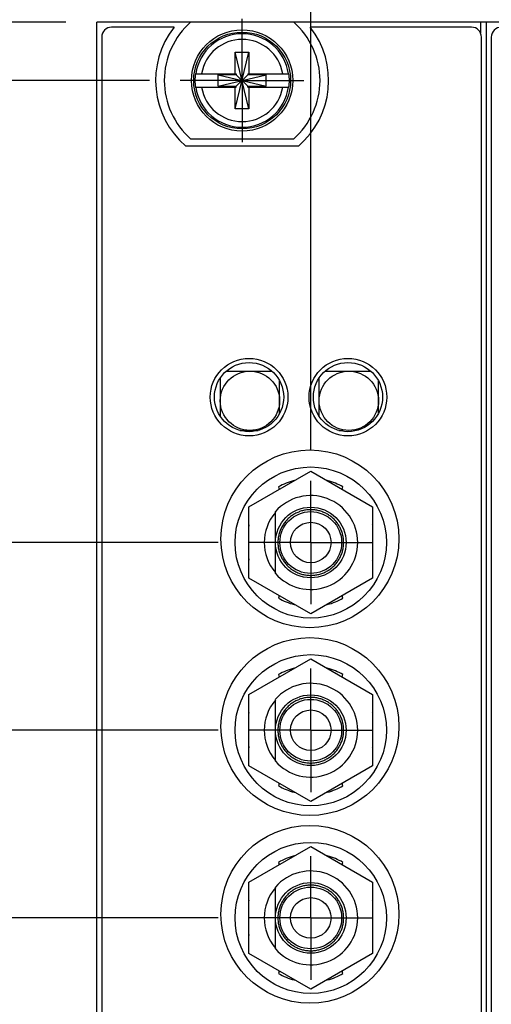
# Model space of a CAD drawing. Header units: inches. Extents: x 0.2 to 16.8, y 0.1 to 10.8.
# Tile 5 of 18: x 3.7 to 4.7, y 6.1 to 8. Entities that reach past the tile are written whole.
import ezdxf

# ---------------------------------------------------------------- set-up
doc = ezdxf.new("R2010")
doc.units = ezdxf.units.IN
doc.header["$LTSCALE"] = 0.935
doc.header["$MEASUREMENT"] = 0
doc.linetypes.add('CENTER', pattern=[0.6, 0.375, -0.075, 0.075, -0.075])
doc.layers.get('0').update_dxf_attribs({"linetype": 'CONTINUOUS'})
doc.layers.add('DEFAULT_1', color=7, linetype='CENTER')
doc.layers.add('DIMENSIONS', color=7, linetype='CONTINUOUS')
doc.styles.get("Standard").update_dxf_attribs({"font": 'txt', "width": 0.8})
doc.dimstyles.new('DIMSTYLE_2', dxfattribs={"dimtxt": 0.125, "dimasz": 0.18, "dimexe": 0.18, "dimexo": 0.0625, "dimgap": 0.09, "dimtad": 0, "dimtih": 1, "dimtoh": 1, "dimdec": 3, "dimzin": 4, "dimdsep": 46, "dimtxsty": 'STANDARD', "dimblk": '_FILLED', "dimblk1": '_FILLED', "dimblk2": '_FILLED', "dimcen": 0.09, "dimadec": 0, "dimazin": 0, "dimtp": 0.01, "dimtm": 0.01, "dimtfac": 1, "dimtdec": 3, "dimtofl": 0, "dimtmove": 0, "dimatfit": 3, "dimldrblk": '_FILLED', "dimfxl": 1, "dimtolj": 1, "dimtzin": 4, "dimarcsym": 0})

# ---------------------------------------------------------------- blocks, each defined once
blk = doc.blocks.new('*D5')
at = {"layer": 'DIMENSIONS', "color": 2, "linetype": 'CONTINUOUS'}
for p, q in [((3.4039, 8.275), (3.2092, 8.275)), ((3.6528, 8.0402), (3.4039, 8.275)), ((3.8342, 8.0402), (3.6528, 8.0402))]:
    blk.add_line(p, q, dxfattribs=at)
at = {"layer": 'DIMENSIONS', "color": 2, "linetype": 'CONTINUOUS', "width": 0.8}
for s, p in [('.118', (2.3217, 8.2125)), ('[', (2.8467, 8.2125)), ('3', (2.9467, 8.2125)), (']', (3.0467, 8.2125))]:
    blk.add_text(s, height=0.125, dxfattribs=at).set_placement(p)
blk = doc.blocks.new('_FILLED')
at = {"color": 0, "linetype": 'BYBLOCK'}
blk.add_solid([(0, 0), (-1, 0.174), (-1, -0.174)], dxfattribs=at)
blk = doc.blocks.new('*D6')
at = {"layer": 'DIMENSIONS', "color": 2, "linetype": 'CONTINUOUS'}
blk.add_line((4.1419, 6.9868), (3.2092, 6.9868), dxfattribs=at)
at = {"layer": 'DIMENSIONS', "color": 2, "linetype": 'CONTINUOUS', "width": 0.8}
for s, p in [('[', (2.4467, 6.9243)), (']', (3.0467, 6.9243)), ('.935', (1.9217, 6.9243)), ('23.76', (2.5467, 6.9243)), ('-', (1.8217, 6.9243))]:
    blk.add_text(s, height=0.125, dxfattribs=at).set_placement(p)
blk = doc.blocks.new('*D7')
at = {"layer": 'DIMENSIONS', "color": 2, "linetype": 'CONTINUOUS'}
blk.add_line((4.1419, 6.6068), (3.2092, 6.6068), dxfattribs=at)
at = {"layer": 'DIMENSIONS', "color": 2, "linetype": 'CONTINUOUS', "width": 0.8}
for s, p in [('[', (2.4467, 6.5443)), (']', (3.0467, 6.5443)), ('1.315', (1.8217, 6.5443)), ('33.41', (2.5467, 6.5443)), ('-', (1.7217, 6.5443))]:
    blk.add_text(s, height=0.125, dxfattribs=at).set_placement(p)
blk = doc.blocks.new('*D8')
at = {"layer": 'DIMENSIONS', "color": 2, "linetype": 'CONTINUOUS'}
blk.add_line((4.1419, 6.2268), (3.2092, 6.2268), dxfattribs=at)
at = {"layer": 'DIMENSIONS', "color": 2, "linetype": 'CONTINUOUS', "width": 0.8}
for s, p in [('[', (2.4467, 6.1643)), (']', (3.0467, 6.1643)), ('1.695', (1.8217, 6.1643)), ('43.06', (2.5467, 6.1643)), ('-', (1.7217, 6.1643))]:
    blk.add_text(s, height=0.125, dxfattribs=at).set_placement(p)
blk = doc.blocks.new('*D9')
at = {"layer": 'DIMENSIONS', "color": 2, "linetype": 'CONTINUOUS'}
blk.add_line((4.1419, 5.8468), (3.2092, 5.8468), dxfattribs=at)
at = {"layer": 'DIMENSIONS', "color": 2, "linetype": 'CONTINUOUS', "width": 0.8}
for s, p in [('2.075', (1.8217, 5.7843)), ('[', (2.4467, 5.7843)), ('52.72', (2.5467, 5.7843)), (']', (3.0467, 5.7843)), ('-', (1.7217, 5.7843))]:
    blk.add_text(s, height=0.125, dxfattribs=at).set_placement(p)
blk = doc.blocks.new('*D10')
at = {"layer": 'DIMENSIONS', "color": 2, "linetype": 'CONTINUOUS'}
blk.add_line((4.0031, 3.0975), (3.2092, 3.0975), dxfattribs=at)
at = {"layer": 'DIMENSIONS', "color": 2, "linetype": 'CONTINUOUS', "width": 0.8}
for s, p in [('[', (2.3467, 3.035)), (']', (3.0467, 3.035)), ('3X -', (1.3217, 3.035)), ('4.825', (1.7217, 3.035)), ('122.55', (2.4467, 3.035))]:
    blk.add_text(s, height=0.125, dxfattribs=at).set_placement(p)
blk = doc.blocks.new('*D11')
at = {"layer": 'DIMENSIONS', "color": 2, "linetype": 'CONTINUOUS'}
blk.add_line((6.1203, 6.9036), (6.9719, 6.9036), dxfattribs=at)
at = {"layer": 'DIMENSIONS', "color": 2, "linetype": 'CONTINUOUS', "width": 0.8}
for s, p in [('1.019', (7.1344, 6.8411)), ('[', (7.7594, 6.8411)), ('25.87', (7.8594, 6.8411)), (']', (8.3594, 6.8411)), ('-', (7.0344, 6.8411))]:
    blk.add_text(s, height=0.125, dxfattribs=at).set_placement(p)
blk = doc.blocks.new('*D12')
at = {"layer": 'DIMENSIONS', "color": 2, "linetype": 'CONTINUOUS'}
blk.add_line((6.1203, 5.1261), (6.9719, 5.1261), dxfattribs=at)
at = {"layer": 'DIMENSIONS', "color": 2, "linetype": 'CONTINUOUS', "width": 0.8}
for s, p in [('2.796', (7.1344, 5.0636)), ('[', (7.7594, 5.0636)), ('71.02', (7.8594, 5.0636)), (']', (8.3594, 5.0636)), ('-', (7.0344, 5.0636))]:
    blk.add_text(s, height=0.125, dxfattribs=at).set_placement(p)
blk = doc.blocks.new('*D13')
at = {"layer": 'DIMENSIONS', "color": 2, "linetype": 'CONTINUOUS'}
blk.add_line((6.1203, 4.2828), (6.9719, 4.2828), dxfattribs=at)
at = {"layer": 'DIMENSIONS', "color": 2, "linetype": 'CONTINUOUS', "width": 0.8}
for s, p in [('3.639', (7.1344, 4.2203)), ('[', (7.7594, 4.2203)), ('92.44', (7.8594, 4.2203)), (']', (8.3594, 4.2203)), ('-', (7.0344, 4.2203))]:
    blk.add_text(s, height=0.125, dxfattribs=at).set_placement(p)
blk = doc.blocks.new('*D14')
at = {"layer": 'DIMENSIONS', "color": 2, "linetype": 'CONTINUOUS'}
for p, q in [((5.6643, 5.0211), (6.5111, 5.0211)), ((6.5111, 5.0211), (6.69, 4.8628)), ((6.69, 4.8628), (6.9719, 4.8628))]:
    blk.add_line(p, q, dxfattribs=at)
at = {"layer": 'DIMENSIONS', "color": 2, "linetype": 'CONTINUOUS', "width": 0.8}
for s, p in [('2.901', (7.1344, 4.8003)), ('[', (7.7594, 4.8003)), ('73.69', (7.8594, 4.8003)), (']', (8.3594, 4.8003)), ('-', (7.0344, 4.8003))]:
    blk.add_text(s, height=0.125, dxfattribs=at).set_placement(p)
blk = doc.blocks.new('*D15')
at = {"layer": 'DIMENSIONS', "color": 2, "linetype": 'CONTINUOUS'}
blk.add_line((5.6643, 5.7261), (6.9719, 5.7261), dxfattribs=at)
at = {"layer": 'DIMENSIONS', "color": 2, "linetype": 'CONTINUOUS', "width": 0.8}
for s, p in [('2.196', (7.1344, 5.6636)), ('[', (7.7594, 5.6636)), ('55.78', (7.8594, 5.6636)), (']', (8.3594, 5.6636)), ('-', (7.0344, 5.6636))]:
    blk.add_text(s, height=0.125, dxfattribs=at).set_placement(p)
blk = doc.blocks.new('*D16')
at = {"layer": 'DIMENSIONS', "color": 2, "linetype": 'CONTINUOUS'}
blk.add_line((5.6643, 6.4311), (6.9719, 6.4311), dxfattribs=at)
at = {"layer": 'DIMENSIONS', "color": 2, "linetype": 'CONTINUOUS', "width": 0.8}
for s, p in [('[', (7.7594, 6.3686)), (']', (8.3594, 6.3686)), ('1.491', (7.1344, 6.3686)), ('37.88', (7.8594, 6.3686)), ('-', (7.0344, 6.3686))]:
    blk.add_text(s, height=0.125, dxfattribs=at).set_placement(p)
blk = doc.blocks.new('*D17')
at = {"layer": 'DIMENSIONS', "color": 2, "linetype": 'CONTINUOUS'}
blk.add_line((4.0031, 7.9222), (3.2092, 7.9222), dxfattribs=at)
at = {"layer": 'DIMENSIONS', "color": 2, "linetype": 'CONTINUOUS', "width": 0.8}
for s, p in [('[', (2.8467, 7.8597)), (']', (3.0467, 7.8597)), ('3X ', (2.0217, 7.8597)), ('.000', (2.3217, 7.8597)), ('0', (2.9467, 7.8597))]:
    blk.add_text(s, height=0.125, dxfattribs=at).set_placement(p)
blk = doc.blocks.new('*D18')
at = {"layer": 'DIMENSIONS', "color": 2, "linetype": 'CONTINUOUS'}
for p, q in [((4.4826, 8.4699), (4.4826, 8.7282)), ((4.3295, 8.3828), (4.4826, 8.4699)), ((4.3295, 7.1744), (4.3295, 8.3828))]:
    blk.add_line(p, q, dxfattribs=at)
at = {"layer": 'DIMENSIONS', "color": 2, "linetype": 'CONTINUOUS', "width": 0.8}
for s, p in [(']', (4.5451, 10.1157)), ('3.53', (4.5451, 9.7157)), ('[', (4.5451, 9.6157)), ('.139', (4.5451, 9.0907)), ('4X ', (4.5451, 8.7907))]:
    blk.add_text(s, height=0.125, rotation=90, dxfattribs=at).set_placement(p)
blk = doc.blocks.new('*D22')
at = {"layer": 'DIMENSIONS', "color": 2, "linetype": 'CONTINUOUS'}
blk.add_line((5.4767, 6.6187), (5.4767, 8.7282), dxfattribs=at)
at = {"layer": 'DIMENSIONS', "color": 2, "linetype": 'CONTINUOUS', "width": 0.8}
for s, p in [(']', (5.5392, 10.3157)), ('32.66', (5.5392, 9.8157)), ('[', (5.5392, 9.7157)), ('1.286', (5.5392, 9.0907)), ('3X ', (5.5392, 8.7907))]:
    blk.add_text(s, height=0.125, rotation=90, dxfattribs=at).set_placement(p)
blk = doc.blocks.new('*D23')
at = {"layer": 'DIMENSIONS', "color": 2, "linetype": 'CONTINUOUS'}
blk.add_line((5.9327, 7.0912), (5.9327, 8.7282), dxfattribs=at)
at = {"layer": 'DIMENSIONS', "color": 2, "linetype": 'CONTINUOUS', "width": 0.8}
for s, p in [(']', (5.9952, 10.3157)), ('44.25', (5.9952, 9.8157)), ('[', (5.9952, 9.7157)), ('1.742', (5.9952, 9.0907)), ('3X ', (5.9952, 8.7907))]:
    blk.add_text(s, height=0.125, rotation=90, dxfattribs=at).set_placement(p)

msp = doc.modelspace()

# ---------------------------------------------------------------- linework, layer by layer
at = {"color": 7, "linetype": 'CONTINUOUS'}
for p, q in [((3.8967, 2.9025), (3.8967, 8.0402)), ((4.0863, 8.0402), (3.8967, 8.0402)), ((4.0869, 8.0407), (4.2944, 8.0407)), ((6.2727, 8.0402), (4.295, 8.0402)), ((4.6847, 2.9023), (4.6847, 8.0402)), ((4.053, 8.0302), (3.9267, 8.0302)), ((4.6547, 8.0302), (4.3284, 8.0302)), ((3.9067, 8.0102), (3.9067, 3.9402)), ((4.6747, 3.9402), (4.6747, 8.0102)), ((4.6947, 8.0102), (4.6947, 3.9402)), ((4.1769, 7.8651), (4.2044, 7.9793)), ((4.1769, 7.936), (4.1769, 7.9793)), ((4.2044, 7.8651), (4.1769, 7.9793)), ((4.1769, 7.9793), (4.2044, 7.9793)), ((4.2044, 7.9793), (4.2044, 7.936)), ((4.096, 7.936), (4.1789, 7.936)), ((4.1421, 7.9105), (4.1421, 7.9339)), ((4.1421, 7.9339), (4.2392, 7.9105)), ((4.1789, 7.9339), (4.1421, 7.9339)), ((4.1421, 7.9105), (4.2392, 7.9339)), ((4.1789, 7.936), (4.1789, 7.9339)), ((4.1789, 7.9105), (4.2024, 7.9339)), ((4.2024, 7.9105), (4.1789, 7.9339)), ((4.2024, 7.936), (4.2024, 7.9339)), ((4.2024, 7.936), (4.2853, 7.936)), ((4.2392, 7.9339), (4.2024, 7.9339)), ((4.2392, 7.9105), (4.2392, 7.9339)), ((4.096, 7.9084), (4.1789, 7.9084)), ((4.1421, 7.9105), (4.1789, 7.9105)), ((4.1769, 7.8651), (4.1769, 7.9084)), ((4.1789, 7.9084), (4.1789, 7.9105)), ((4.2024, 7.9084), (4.2024, 7.9105)), ((4.2024, 7.9105), (4.2392, 7.9105)), ((4.2024, 7.9084), (4.2853, 7.9084)), ((4.2044, 7.9084), (4.2044, 7.8651)), ((4.2044, 7.8651), (4.1769, 7.8651)), ((4.2944, 7.8037), (4.0869, 7.8037)), ((4.3044, 7.7892), (4.0769, 7.7892)), ((4.1465, 7.3202), (4.1465, 7.2422)), ((4.1585, 7.3338), (4.2508, 7.3338)), ((4.3465, 7.2422), (4.3465, 7.3202)), ((4.3585, 7.3338), (4.4508, 7.3338)), ((4.2665, 7.2486), (4.2665, 7.3139)), ((4.4665, 7.2486), (4.4665, 7.3139)), ((4.186, 7.2138), (4.2233, 7.2138)), ((4.386, 7.2138), (4.3945, 7.2138)), ((4.3945, 7.212), (4.3945, 7.2138)), ((4.2045, 7.0589), (4.3295, 7.1311)), ((4.3295, 7.1311), (4.4545, 7.0589)), ((4.2644, 7.0993), (4.2659, 7.0944)), ((4.2963, 7.1119), (4.296, 7.1124)), ((4.363, 7.1124), (4.3628, 7.1119)), ((4.3931, 7.0944), (4.3947, 7.0993)), ((4.2045, 6.9146), (4.2045, 7.0589)), ((4.4545, 7.0589), (4.4545, 6.9146)), ((4.258, 6.9242), (4.258, 7.0493)), ((4.2039, 7.0203), (4.2045, 7.0199)), ((4.4545, 7.0199), (4.4551, 7.0203)), ((4.2045, 6.9536), (4.2039, 6.9533)), ((4.4551, 6.9533), (4.4545, 6.9536)), ((4.3295, 6.8424), (4.2045, 6.9146)), ((4.4545, 6.9146), (4.3295, 6.8424)), ((4.2659, 6.8792), (4.2644, 6.8743)), ((4.3947, 6.8743), (4.3931, 6.8792)), ((4.296, 6.8612), (4.2963, 6.8616)), ((4.3628, 6.8616), (4.363, 6.8612)), ((4.2045, 6.6789), (4.3295, 6.7511)), ((4.3295, 6.7511), (4.4545, 6.6789)), ((4.2644, 6.7193), (4.2659, 6.7144)), ((4.2963, 6.7319), (4.296, 6.7324)), ((4.363, 6.7324), (4.3628, 6.7319)), ((4.3931, 6.7144), (4.3947, 6.7193)), ((4.2045, 6.5346), (4.2045, 6.6789)), ((4.4545, 6.6789), (4.4545, 6.5346)), ((4.258, 6.5442), (4.258, 6.6693)), ((4.2039, 6.6403), (4.2045, 6.6399)), ((4.4545, 6.6399), (4.4551, 6.6403)), ((4.2045, 6.5736), (4.2039, 6.5733)), ((4.4551, 6.5733), (4.4545, 6.5736)), ((4.3295, 6.4624), (4.2045, 6.5346)), ((4.4545, 6.5346), (4.3295, 6.4624)), ((4.2659, 6.4992), (4.2644, 6.4943)), ((4.3947, 6.4943), (4.3931, 6.4992)), ((4.296, 6.4812), (4.2963, 6.4816)), ((4.3628, 6.4816), (4.363, 6.4812)), ((4.2045, 6.2989), (4.3295, 6.3711)), ((4.3295, 6.3711), (4.4545, 6.2989)), ((4.2644, 6.3393), (4.2659, 6.3344)), ((4.2963, 6.3519), (4.296, 6.3524)), ((4.363, 6.3524), (4.3628, 6.3519)), ((4.3931, 6.3344), (4.3947, 6.3393)), ((4.2045, 6.1546), (4.2045, 6.2989)), ((4.258, 6.1642), (4.258, 6.2893)), ((4.4545, 6.2989), (4.4545, 6.1546)), ((4.2039, 6.2603), (4.2045, 6.2599)), ((4.4545, 6.2599), (4.4551, 6.2603)), ((4.2045, 6.1936), (4.2039, 6.1933)), ((4.4551, 6.1933), (4.4545, 6.1936)), ((4.3295, 6.0824), (4.2045, 6.1546)), ((4.4545, 6.1546), (4.3295, 6.0824)), ((4.2659, 6.1192), (4.2644, 6.1143)), ((4.296, 6.1012), (4.2963, 6.1016)), ((4.3628, 6.1016), (4.363, 6.1012)), ((4.3947, 6.1143), (4.3931, 6.1192))]:
    msp.add_line(p, q, dxfattribs=at)
at = {"color": 9, "linetype": 'CONTINUOUS'}
msp.add_line((4.6727, 8.0402), (4.6727, 8.0189), dxfattribs=at)
at = {"color": 7, "linetype": 'CONTINUOUS'}
for centre, radius in [((4.1907, 7.9222), 0.1025), ((4.1907, 7.9222), 0.098), ((4.2047, 7.2812), 0.0785), ((4.4047, 7.2812), 0.0785), ((4.2047, 7.2812), 0.07), ((4.4047, 7.2812), 0.07), ((4.2065, 7.2738), 0.06), ((4.4065, 7.2738), 0.06), ((4.3277, 6.9942), 0.18), ((4.3295, 6.9868), 0.153), ((4.3295, 6.9868), 0.0715), ((4.3295, 6.9868), 0.0625), ((4.3295, 6.9868), 0.041), ((4.3277, 6.6142), 0.18), ((4.3295, 6.6068), 0.153), ((4.3295, 6.6068), 0.0715), ((4.3295, 6.6068), 0.0625), ((4.3295, 6.6068), 0.041), ((4.3277, 6.2342), 0.18), ((4.3295, 6.2268), 0.153), ((4.3295, 6.2268), 0.0715), ((4.3295, 6.2268), 0.0625), ((4.3295, 6.2268), 0.041)]:
    msp.add_circle(centre, radius, dxfattribs=at)
for centre, radius, start, end in [((4.1907, 7.9222), 0.1575, 131.203, 228.797), ((4.1907, 7.9222), 0.1575, 311.203, 48.797), ((3.9267, 8.0102), 0.02, 90, 180), ((4.1907, 7.9222), 0.175, 141.8922, 229.4642), ((4.1907, 7.9222), 0.175, 310.5358, 38.1078), ((4.6547, 8.0102), 0.02, 0, 90), ((4.7147, 8.0102), 0.02, 90, 180), ((4.1907, 7.9222), 0.0956, 171.7166, 188.2834), ((4.1907, 7.9222), 0.0956, 351.7166, 8.2834), ((4.3295, 6.9868), 0.13, 104.9332, 120.0668), ((4.3295, 6.9868), 0.13, 59.9332, 75.0668), ((4.3295, 6.9868), 0.095, 221.1811, 138.8189), ((4.3295, 6.9868), 0.094, 139.5205, 220.4795), ((4.3295, 6.9868), 0.13, 164.0576, 165.0668), ((4.3295, 6.9868), 0.13, 14.9332, 15.9424), ((4.3295, 6.9868), 0.13, 194.9332, 195.9424), ((4.3295, 6.9868), 0.13, 344.0576, 345.0668), ((4.3295, 6.9868), 0.13, 239.9332, 255.0668), ((4.3295, 6.9868), 0.13, 284.9332, 300.0668), ((4.3295, 6.6068), 0.13, 104.9332, 120.0668), ((4.3295, 6.6068), 0.13, 59.9332, 75.0668), ((4.3295, 6.6068), 0.095, 221.1811, 138.8189), ((4.3295, 6.6068), 0.094, 139.5205, 220.4795), ((4.3295, 6.6068), 0.13, 164.0576, 165.0668), ((4.3295, 6.6068), 0.13, 14.9332, 15.9424), ((4.3295, 6.6068), 0.13, 194.9332, 195.9424), ((4.3295, 6.6068), 0.13, 344.0576, 345.0668), ((4.3295, 6.6068), 0.13, 239.9332, 255.0668), ((4.3295, 6.6068), 0.13, 284.9332, 300.0668), ((4.3295, 6.2268), 0.13, 104.9332, 120.0668), ((4.3295, 6.2268), 0.13, 59.9332, 75.0668), ((4.3295, 6.2268), 0.095, 221.1811, 138.8189), ((4.3295, 6.2268), 0.094, 139.5205, 220.4795), ((4.3295, 6.2268), 0.13, 164.0576, 165.0668), ((4.3295, 6.2268), 0.13, 14.9332, 15.9424), ((4.3295, 6.2268), 0.13, 194.9332, 195.9424), ((4.3295, 6.2268), 0.13, 344.0576, 345.0668), ((4.3295, 6.2268), 0.13, 239.9332, 255.0668), ((4.3295, 6.2268), 0.13, 284.9332, 300.0668)]:
    msp.add_arc(centre, radius, start, end, dxfattribs=at)
at = {"color": 9, "linetype": 'CONTINUOUS'}
for radius, start, end in [(0.0947, 8.3637, 171.6363), (0.0832, 9.5336, 170.4664), (0.0947, 188.3637, 351.6363), (0.0832, 189.5336, 350.4664)]:
    msp.add_arc((4.1907, 7.9222), radius, start, end, dxfattribs=at)
at = {"color": 7, "linetype": 'CONTINUOUS'}
for points, knots in [([(4.396, 6.9868), (4.396, 6.9882), (4.3959, 6.9909), (4.3956, 6.9951), (4.3949, 6.9992), (4.394, 7.0033), (4.3928, 7.0073), (4.3914, 7.0113), (4.3897, 7.0151), (4.3878, 7.0188), (4.3857, 7.0224), (4.3834, 7.0259), (4.3808, 7.0292), (4.378, 7.0323), (4.3751, 7.0353), (4.3719, 7.038), (4.3686, 7.0406), (4.3652, 7.043), (4.3616, 7.0451), (4.3579, 7.047), (4.354, 7.0486), (4.3501, 7.0501), (4.3461, 7.0512), (4.342, 7.0521), (4.3379, 7.0528), (4.3337, 7.0532), (4.3295, 7.0533), (4.3254, 7.0532), (4.3212, 7.0528), (4.3171, 7.0521), (4.313, 7.0512), (4.309, 7.0501), (4.305, 7.0486), (4.3012, 7.047), (4.2975, 7.0451), (4.2939, 7.043), (4.2904, 7.0406), (4.2871, 7.038), (4.284, 7.0353), (4.281, 7.0323), (4.2783, 7.0292), (4.2757, 7.0259), (4.2733, 7.0224), (4.2712, 7.0188), (4.2693, 7.0151), (4.2677, 7.0113), (4.2662, 7.0073), (4.2651, 7.0033), (4.2642, 6.9992), (4.2635, 6.9951), (4.2631, 6.9909), (4.263, 6.9882), (4.263, 6.9868)], [0, 0, 0, 0, 0.02, 0.039999, 0.060001, 0.079998, 0.100002, 0.119998, 0.140002, 0.159998, 0.180002, 0.199999, 0.220001, 0.24, 0.26, 0.280001, 0.299998, 0.320001, 0.339998, 0.360002, 0.379998, 0.400002, 0.419998, 0.440002, 0.459999, 0.480001, 0.5, 0.519999, 0.540001, 0.559998, 0.580002, 0.599998, 0.620002, 0.639998, 0.660002, 0.679999, 0.700002, 0.719999, 0.74, 0.76, 0.779999, 0.800001, 0.819998, 0.840002, 0.859998, 0.880002, 0.899998, 0.920002, 0.939999, 0.960001, 0.98, 1, 1, 1, 1]), ([(4.263, 6.9868), (4.263, 6.9854), (4.2631, 6.9826), (4.2635, 6.9784), (4.2642, 6.9743), (4.2651, 6.9702), (4.2662, 6.9662), (4.2677, 6.9623), (4.2693, 6.9584), (4.2712, 6.9547), (4.2733, 6.9511), (4.2757, 6.9477), (4.2783, 6.9444), (4.281, 6.9412), (4.284, 6.9383), (4.2871, 6.9355), (4.2904, 6.9329), (4.2939, 6.9306), (4.2975, 6.9285), (4.3012, 6.9266), (4.305, 6.9249), (4.309, 6.9235), (4.313, 6.9223), (4.3171, 6.9214), (4.3212, 6.9208), (4.3254, 6.9204), (4.3295, 6.9202), (4.3337, 6.9204), (4.3379, 6.9208), (4.342, 6.9214), (4.3461, 6.9223), (4.3501, 6.9235), (4.354, 6.9249), (4.3579, 6.9266), (4.3616, 6.9285), (4.3652, 6.9306), (4.3686, 6.9329), (4.3719, 6.9355), (4.3751, 6.9383), (4.378, 6.9412), (4.3808, 6.9444), (4.3834, 6.9477), (4.3857, 6.9511), (4.3878, 6.9547), (4.3897, 6.9584), (4.3914, 6.9623), (4.3928, 6.9662), (4.394, 6.9702), (4.3949, 6.9743), (4.3956, 6.9784), (4.3959, 6.9826), (4.396, 6.9854), (4.396, 6.9868)], [0, 0, 0, 0, 0.02, 0.039999, 0.060001, 0.079998, 0.100002, 0.119998, 0.140002, 0.159998, 0.180002, 0.199999, 0.220001, 0.24, 0.26, 0.280001, 0.299998, 0.320001, 0.339998, 0.360002, 0.379998, 0.400002, 0.419998, 0.440002, 0.459999, 0.480001, 0.5, 0.519999, 0.540001, 0.559998, 0.580002, 0.599998, 0.620002, 0.639998, 0.660002, 0.679999, 0.700002, 0.719999, 0.74, 0.76, 0.779999, 0.800001, 0.819998, 0.840002, 0.859998, 0.880002, 0.899998, 0.920002, 0.939999, 0.960001, 0.98, 1, 1, 1, 1]), ([(4.396, 6.6068), (4.396, 6.6082), (4.3959, 6.6109), (4.3956, 6.6151), (4.3949, 6.6192), (4.394, 6.6233), (4.3928, 6.6273), (4.3914, 6.6313), (4.3897, 6.6351), (4.3878, 6.6388), (4.3857, 6.6424), (4.3834, 6.6459), (4.3808, 6.6492), (4.378, 6.6523), (4.3751, 6.6553), (4.3719, 6.658), (4.3686, 6.6606), (4.3652, 6.663), (4.3616, 6.6651), (4.3579, 6.667), (4.354, 6.6686), (4.3501, 6.6701), (4.3461, 6.6712), (4.342, 6.6721), (4.3379, 6.6728), (4.3337, 6.6732), (4.3295, 6.6733), (4.3254, 6.6732), (4.3212, 6.6728), (4.3171, 6.6721), (4.313, 6.6712), (4.309, 6.6701), (4.305, 6.6686), (4.3012, 6.667), (4.2975, 6.6651), (4.2939, 6.663), (4.2904, 6.6606), (4.2871, 6.658), (4.284, 6.6553), (4.281, 6.6523), (4.2783, 6.6492), (4.2757, 6.6459), (4.2733, 6.6424), (4.2712, 6.6388), (4.2693, 6.6351), (4.2677, 6.6313), (4.2662, 6.6273), (4.2651, 6.6233), (4.2642, 6.6192), (4.2635, 6.6151), (4.2631, 6.6109), (4.263, 6.6082), (4.263, 6.6068)], [0, 0, 0, 0, 0.02, 0.04, 0.06, 0.08, 0.1, 0.12, 0.14, 0.16, 0.18, 0.2, 0.22, 0.24, 0.26, 0.28, 0.3, 0.32, 0.34, 0.36, 0.38, 0.4, 0.42, 0.44, 0.46, 0.48, 0.5, 0.52, 0.54, 0.56, 0.58, 0.6, 0.62, 0.64, 0.66, 0.68, 0.7, 0.72, 0.74, 0.76, 0.78, 0.8, 0.82, 0.84, 0.86, 0.88, 0.9, 0.92, 0.94, 0.96, 0.98, 1, 1, 1, 1]), ([(4.263, 6.6068), (4.263, 6.6054), (4.2631, 6.6026), (4.2635, 6.5984), (4.2642, 6.5943), (4.2651, 6.5902), (4.2662, 6.5862), (4.2677, 6.5823), (4.2693, 6.5784), (4.2712, 6.5747), (4.2733, 6.5711), (4.2757, 6.5677), (4.2783, 6.5644), (4.281, 6.5612), (4.284, 6.5583), (4.2871, 6.5555), (4.2904, 6.5529), (4.2939, 6.5506), (4.2975, 6.5485), (4.3012, 6.5466), (4.305, 6.5449), (4.309, 6.5435), (4.313, 6.5423), (4.3171, 6.5414), (4.3212, 6.5408), (4.3254, 6.5404), (4.3295, 6.5402), (4.3337, 6.5404), (4.3379, 6.5408), (4.342, 6.5414), (4.3461, 6.5423), (4.3501, 6.5435), (4.354, 6.5449), (4.3579, 6.5466), (4.3616, 6.5485), (4.3652, 6.5506), (4.3686, 6.5529), (4.3719, 6.5555), (4.3751, 6.5583), (4.378, 6.5612), (4.3808, 6.5644), (4.3834, 6.5677), (4.3857, 6.5711), (4.3878, 6.5747), (4.3897, 6.5784), (4.3914, 6.5823), (4.3928, 6.5862), (4.394, 6.5902), (4.3949, 6.5943), (4.3956, 6.5984), (4.3959, 6.6026), (4.396, 6.6054), (4.396, 6.6068)], [0, 0, 0, 0, 0.02, 0.04, 0.06, 0.08, 0.1, 0.12, 0.14, 0.16, 0.18, 0.2, 0.22, 0.24, 0.26, 0.28, 0.3, 0.32, 0.34, 0.36, 0.38, 0.4, 0.42, 0.44, 0.46, 0.48, 0.5, 0.52, 0.54, 0.56, 0.58, 0.6, 0.62, 0.64, 0.66, 0.68, 0.7, 0.72, 0.74, 0.76, 0.78, 0.8, 0.82, 0.84, 0.86, 0.88, 0.9, 0.92, 0.94, 0.96, 0.98, 1, 1, 1, 1]), ([(4.396, 6.2268), (4.396, 6.2282), (4.3959, 6.2309), (4.3956, 6.2351), (4.3949, 6.2392), (4.394, 6.2433), (4.3928, 6.2473), (4.3914, 6.2513), (4.3897, 6.2551), (4.3878, 6.2588), (4.3857, 6.2624), (4.3834, 6.2659), (4.3808, 6.2692), (4.378, 6.2723), (4.3751, 6.2753), (4.3719, 6.278), (4.3686, 6.2806), (4.3652, 6.283), (4.3616, 6.2851), (4.3579, 6.287), (4.354, 6.2886), (4.3501, 6.2901), (4.3461, 6.2912), (4.342, 6.2921), (4.3379, 6.2928), (4.3337, 6.2932), (4.3295, 6.2933), (4.3254, 6.2932), (4.3212, 6.2928), (4.3171, 6.2921), (4.313, 6.2912), (4.309, 6.2901), (4.305, 6.2886), (4.3012, 6.287), (4.2975, 6.2851), (4.2939, 6.283), (4.2904, 6.2806), (4.2871, 6.278), (4.284, 6.2753), (4.281, 6.2723), (4.2783, 6.2692), (4.2757, 6.2659), (4.2733, 6.2624), (4.2712, 6.2588), (4.2693, 6.2551), (4.2677, 6.2513), (4.2662, 6.2473), (4.2651, 6.2433), (4.2642, 6.2392), (4.2635, 6.2351), (4.2631, 6.2309), (4.263, 6.2282), (4.263, 6.2268)], [0, 0, 0, 0, 0.02, 0.040001, 0.059999, 0.080002, 0.099999, 0.120002, 0.139998, 0.160003, 0.179998, 0.200003, 0.219997, 0.240003, 0.259997, 0.280003, 0.299997, 0.320002, 0.339997, 0.360002, 0.379998, 0.400001, 0.419998, 0.440001, 0.459999, 0.48, 0.5, 0.52, 0.540001, 0.559999, 0.580002, 0.599999, 0.620002, 0.639998, 0.660003, 0.679998, 0.700003, 0.719997, 0.740003, 0.759997, 0.780003, 0.799997, 0.820002, 0.839997, 0.860002, 0.879998, 0.900001, 0.919998, 0.940001, 0.959999, 0.98, 1, 1, 1, 1]), ([(4.263, 6.2268), (4.263, 6.2254), (4.2631, 6.2226), (4.2635, 6.2184), (4.2642, 6.2143), (4.2651, 6.2102), (4.2662, 6.2062), (4.2677, 6.2023), (4.2693, 6.1984), (4.2712, 6.1947), (4.2733, 6.1911), (4.2757, 6.1877), (4.2783, 6.1844), (4.281, 6.1812), (4.284, 6.1783), (4.2871, 6.1755), (4.2904, 6.1729), (4.2939, 6.1706), (4.2975, 6.1685), (4.3012, 6.1666), (4.305, 6.1649), (4.309, 6.1635), (4.313, 6.1623), (4.3171, 6.1614), (4.3212, 6.1608), (4.3254, 6.1604), (4.3295, 6.1602), (4.3337, 6.1604), (4.3379, 6.1608), (4.342, 6.1614), (4.3461, 6.1623), (4.3501, 6.1635), (4.354, 6.1649), (4.3579, 6.1666), (4.3616, 6.1685), (4.3652, 6.1706), (4.3686, 6.1729), (4.3719, 6.1755), (4.3751, 6.1783), (4.378, 6.1812), (4.3808, 6.1844), (4.3834, 6.1877), (4.3857, 6.1911), (4.3878, 6.1947), (4.3897, 6.1984), (4.3914, 6.2023), (4.3928, 6.2062), (4.394, 6.2102), (4.3949, 6.2143), (4.3956, 6.2184), (4.3959, 6.2226), (4.396, 6.2254), (4.396, 6.2268)], [0, 0, 0, 0, 0.02, 0.040001, 0.059999, 0.080002, 0.099999, 0.120002, 0.139998, 0.160003, 0.179998, 0.200003, 0.219997, 0.240003, 0.259997, 0.280003, 0.299997, 0.320002, 0.339997, 0.360002, 0.379998, 0.400001, 0.419998, 0.440001, 0.459999, 0.48, 0.5, 0.52, 0.540001, 0.559999, 0.580002, 0.599999, 0.620002, 0.639998, 0.660003, 0.679998, 0.700003, 0.719997, 0.740003, 0.759997, 0.780003, 0.799997, 0.820002, 0.839997, 0.860002, 0.879998, 0.900001, 0.919998, 0.940001, 0.959999, 0.98, 1, 1, 1, 1])]:
    msp.add_open_spline(points, degree=3, knots=knots, dxfattribs=at)
at = {"layer": 'DEFAULT_1', "color": 7, "linetype": 'CENTER'}
for p, q in [((4.1907, 7.9222), (4.1907, 8.0473)), ((4.1907, 7.9222), (4.0656, 7.9222)), ((4.1907, 7.9222), (4.1907, 7.7971)), ((4.1907, 7.9222), (4.3158, 7.9222)), ((4.3295, 6.9868), (4.3295, 7.1119)), ((4.3295, 6.9868), (4.2044, 6.9868)), ((4.3295, 6.9868), (4.3295, 6.8617)), ((4.3295, 6.9868), (4.4546, 6.9868)), ((4.3295, 6.6068), (4.3295, 6.7319)), ((4.3295, 6.6068), (4.2044, 6.6068)), ((4.3295, 6.6068), (4.3295, 6.4817)), ((4.3295, 6.6068), (4.4546, 6.6068)), ((4.3295, 6.2268), (4.3295, 6.3519)), ((4.3295, 6.2268), (4.2044, 6.2268)), ((4.3295, 6.2268), (4.3295, 6.1017)), ((4.3295, 6.2268), (4.4546, 6.2268))]:
    msp.add_line(p, q, dxfattribs=at)

# ---------------------------------------------------------------- dimensions: what is measured, and where the dimension line sits
at = {"layer": 'DIMENSIONS', "color": 2, "linetype": 'CONTINUOUS'}
for feature_location, offset, dtype, origin, text, picture, middle in [((5.4767, 6.6187), (0, 2.1095), 1, (4.1907, 8.0473), '3X <>', '*D22', (5.4767, 9.6032)), ((5.9327, 7.0912), (0, 1.637), 1, (4.1907, 8.0473), '3X <>', '*D23', (5.9327, 9.6032)), ((4.3295, 7.1744), (0.153, 1.5538), 0, (4.1907, 8.0473), '4X <>', '*D18', (4.4826, 9.5032)), ((4.0030526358, 7.9222133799), (-0.7939, 0), 0, (4.0655526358, 7.9222133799), '3X <>', '*D17', (2.5841526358, 7.9222133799)), ((4.0031, 3.0975), (-0.7939, 0), 0, (4.0656, 7.9222), '3X -<>', '*D10', (2.2342, 3.0975)), ((4.1419, 6.6068), (-0.9328, 0), 0, (4.0656, 7.9222), '-<>', '*D7', (2.4342, 6.6068)), ((4.1419, 6.2268), (-0.9328, 0), 0, (4.0656, 7.9222), '-<>', '*D8', (2.4342, 6.2268)), ((4.1419, 5.8468), (-0.9328, 0), 0, (4.0656, 7.9222), '-<>', '*D9', (2.4342, 5.8468)), ((4.1419, 6.9868), (-0.9328, 0), 0, (4.0656, 7.9222), '-<>', '*D6', (2.4842, 6.9868)), ((6.1203, 6.9036), (0.8516, 0), 0, (4.1907, 7.9222), '-<>', '*D11', (7.7469, 6.9036)), ((6.1203, 5.1261), (0.8516, 0), 0, (4.1907, 7.9222), '-<>', '*D12', (7.7469, 5.1261)), ((6.1203, 4.2828), (0.8516, 0), 0, (4.1907, 7.9222), '-<>', '*D13', (7.7469, 4.2828)), ((5.6643, 5.0211), (1.3076, -0.1583), 0, (4.1907, 7.9222), '-<>', '*D14', (7.7469, 4.8628)), ((5.6643, 5.7261), (1.3076, 0), 0, (4.1907, 7.9222), '-<>', '*D15', (7.7469, 5.7261)), ((5.6643, 6.4311), (1.3076, 0), 0, (4.1907, 7.9222), '-<>', '*D16', (7.7469, 6.4311))]:
    dim = msp.add_ordinate_dim(feature_location=feature_location, offset=offset, dtype=dtype, origin=origin, text=text, dimstyle='DIMSTYLE_2', dxfattribs=at)
    dim.commit()
    dim.dimension.update_dxf_attribs({"geometry": picture, "text_midpoint": middle})
dim = msp.add_ordinate_dim(feature_location=(3.8342, 8.0402), offset=(-0.625, 0.2348), dtype=0, origin=(4.0656, 7.9222), dimstyle='DIMSTYLE_2', dxfattribs=at)
dim.commit()
dim.dimension.update_dxf_attribs({"geometry": '*D5', "text_midpoint": (2.7342, 8.275)})

doc.saveas('drawing.dxf')
